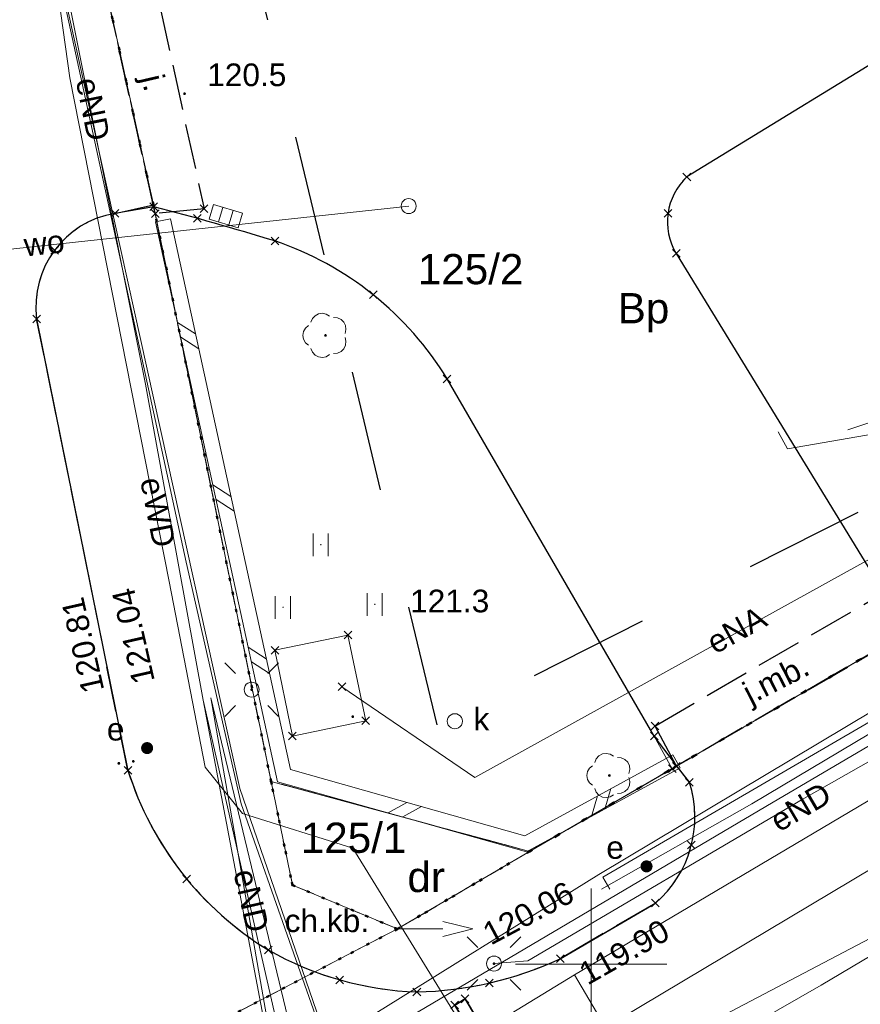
# Model space of a CAD drawing. Extents: x 6472695 to 6473494, y 5822279 to 5823456.
# Tile 23 of 49: x 6472981 to 6473009, y 5822649 to 5822681. Entities that reach past the tile are written whole.
import ezdxf
from ezdxf.enums import TextEntityAlignment as Align

# ---------------------------------------------------------------- set-up
doc = ezdxf.new("R2010")
doc.units = 0
for name, pattern in [('KROPK2', [1, 0.05, -0.95]), ('PRZER1-1', [1, 0.5, -0.5]), ('PRZER2-1', [1.5, 1, -0.5]), ('PRZER3-1', [2, 1.5, -0.5])]:
    doc.linetypes.add(name, pattern=pattern)
doc.layers.get('0').update_dxf_attribs({"color": 253, "linetype": 'CONTINUOUS'})
for name, color, linetype, lineweight in [('EGDE', 253, 'CONTINUOUS', 18), ('EGDE_O', 253, 'CONTINUOUS', 18), ('EGPG', 253, 'CONTINUOUS', 18), ('EGUG', 253, 'CONTINUOUS', 18), ('EGUG_O', 253, 'CONTINUOUS', 18), ('GESJAE', 253, 'CONTINUOUS', 50), ('GSPIST', 253, 'CONTINUOUS', 18), ('GSPPRB', 253, 'CONTINUOUS', 18), ('GSSINN', 253, 'CONTINUOUS', 18), ('GUPPRZ_O', 253, 'CONTINUOUS', 18), ('OTDN', 253, 'CONTINUOUS', 18), ('OTKC', 253, 'CONTINUOUS', 18), ('OTKC_O', 253, 'CONTINUOUS', 18), ('OTKJ', 7, 'CONTINUOUS', 30), ('OTKJ_O', 253, 'CONTINUOUS', 18), ('OTKK', 7, 'CONTINUOUS', 30), ('OTRN', 253, 'CONTINUOUS', 13), ('OTRN_O', 253, 'CONTINUOUS', 13), ('OTRS', 253, 'CONTINUOUS', 13), ('OTRS_O', 253, 'CONTINUOUS', 13), ('OTZL', 253, 'CONTINUOUS', 18), ('OTZT', 253, 'CONTINUOUS', 18), ('Ramka sekcyjna', 253, 'CONTINUOUS', 18), ('SUEO', 253, 'CONTINUOUS', 18), ('SUEP', 253, 'CONTINUOUS', 18), ('SUEP_O', 253, 'CONTINUOUS', 18), ('SUEU', 253, 'CONTINUOUS', 18), ('SUEU_O', 253, 'CONTINUOUS', 18), ('SUGP', 253, 'CONTINUOUS', 18), ('SUKK', 253, 'CONTINUOUS', 18), ('SULO', 253, 'CONTINUOUS', 35), ('SUPK', 253, 'CONTINUOUS', 18), ('SUPW', 253, 'CONTINUOUS', 18), ('SUPW_O', 253, 'CONTINUOUS', 18), ('SUTP', 253, 'CONTINUOUS', 18), ('SUWP', 253, 'CONTINUOUS', 18), ('SUWP_O', 253, 'CONTINUOUS', 18)]:
    doc.layers.add(name, color=color, linetype=linetype, lineweight=lineweight)
doc.styles.add('Arial', font='Arial')

# ---------------------------------------------------------------- blocks, each defined once
blk = doc.blocks.new('D_GSPIST1')
at = {"color": 0}
for points in [[(0, 0), (1.5, 0)], [(1.5, -0.25), (2.5, 0), (1.5, 0.25)]]:
    blk.add_lwpolyline(points, dxfattribs=at)
blk = doc.blocks.new('D_GUPIKP1_1')
at = {"color": 0}
blk.add_lwpolyline([(0, 0.25), (0.064705, 0.241481), (0.125, 0.216506), (0.176777, 0.176777), (0.216506, 0.125), (0.241481, 0.064705), (0.25, 0), (0.241481, -0.064705), (0.216506, -0.125), (0.176777, -0.176777), (0.125, -0.216506), (0.064705, -0.241481), (0, -0.25), (-0.064705, -0.241481), (-0.125, -0.216506), (-0.176777, -0.176777), (-0.216506, -0.125), (-0.241481, -0.064705), (-0.25, 0), (-0.241481, 0.064705), (-0.216506, 0.125), (-0.176777, 0.176777), (-0.125, 0.216506), (-0.064705, 0.241481)], close=True, dxfattribs=at)
blk = doc.blocks.new('D_GSPPRB0')
at = {"color": 0, "lineweight": 18}
for points in [[(-0.12726, -0.12726), (0.12726, 0.12726)], [(-0.12726, 0.12726), (0.12726, -0.12726)]]:
    blk.add_lwpolyline(points, dxfattribs=at)
blk = doc.blocks.new('D_GSPRDL1')
blk.add_hatch(color=0).paths.add_polyline_path([(0, -0.045), (0.013906, -0.042798), (0.02645, -0.036406), (0.036406, -0.02645), (0.042798, -0.013906), (0.045, 0), (0.042798, 0.013906), (0.036406, 0.02645), (0.02645, 0.036406), (0.013906, 0.042798), (0, 0.045), (-0.013906, 0.042798), (-0.02645, 0.036406), (-0.036406, 0.02645), (-0.042798, 0.013906), (-0.045, 0), (-0.042798, -0.013906), (-0.036406, -0.02645), (-0.02645, -0.036406), (-0.013906, -0.042798)])
at = {"color": 0}
for points in [[(-0.324277, 0.563333), (-0.240553, 0.662679), (-0.127956, 0.727494), (0, 0.75), (0.127956, 0.727494), (0.240553, 0.662679), (0.324277, 0.563333)], [(-0.635969, -0.134326), (-0.70458, -0.024001), (-0.731429, 0.103115), (-0.713292, 0.231763), (-0.652348, 0.346501), (-0.55591, 0.433559), (-0.435555, 0.482485)], [(0.435555, 0.482485), (0.55591, 0.433559), (0.652348, 0.346501), (0.713292, 0.231763), (0.731429, 0.103115), (0.70458, -0.024001), (0.635969, -0.134326)], [(-0.068773, -0.646351), (-0.194901, -0.677512), (-0.324092, -0.663766), (-0.440839, -0.606763), (-0.531129, -0.513345), (-0.584125, -0.394725), (-0.593465, -0.265141)], [(0.593465, -0.265141), (0.584125, -0.394725), (0.531129, -0.513345), (0.440839, -0.606763), (0.324092, -0.663766), (0.194901, -0.677512), (0.068773, -0.646351)]]:
    blk.add_lwpolyline(points, dxfattribs=at)
blk = doc.blocks.new('D_GUPKKS1')
at = {"color": 0}
blk.add_lwpolyline([(0.5, -0.25), (-0.5, -0.25), (-0.5, 0.25), (0.5, 0.25)], close=True, dxfattribs=at)
for points in [[(-0.175, -0.25), (-0.175, 0.25)], [(0.175, -0.25), (0.175, 0.25)]]:
    blk.add_lwpolyline(points, dxfattribs=at)
blk = doc.blocks.new('D_GUPIWZ1_1')
at = {"color": 0}
blk.add_lwpolyline([(0, 0.25), (0.064705, 0.241481), (0.125, 0.216506), (0.176777, 0.176777), (0.216506, 0.125), (0.241481, 0.064705), (0.25, 0), (0.241481, -0.064705), (0.216506, -0.125), (0.176777, -0.176777), (0.125, -0.216506), (0.064705, -0.241481), (0, -0.25), (-0.064705, -0.241481), (-0.125, -0.216506), (-0.176777, -0.176777), (-0.216506, -0.125), (-0.241481, -0.064705), (-0.25, 0), (-0.241481, 0.064705), (-0.216506, 0.125), (-0.176777, 0.176777), (-0.125, 0.216506), (-0.064705, 0.241481)], close=True, dxfattribs=at)
blk = doc.blocks.new('D_GSPWPS1')
blk.add_hatch(color=0).paths.add_polyline_path([(-0.045, 0), (-0.043467, -0.011647), (-0.038971, -0.0225), (-0.03182, -0.03182), (-0.0225, -0.038971), (-0.011647, -0.043467), (0, -0.045), (0.011647, -0.043467), (0.0225, -0.038971), (0.03182, -0.03182), (0.038971, -0.0225), (0.043467, -0.011647), (0.045, 0), (0.043467, 0.011647), (0.038971, 0.0225), (0.03182, 0.03182), (0.0225, 0.038971), (0.011647, 0.043467), (0, 0.045), (-0.011647, 0.043467), (-0.0225, 0.038971), (-0.03182, 0.03182), (-0.038971, 0.0225), (-0.043467, 0.011647)])
blk = doc.blocks.new('D_GUPEUT1')
blk.add_hatch(color=0).paths.add_polyline_path([(-0.2, 0), (-0.193185, -0.051764), (-0.173205, -0.1), (-0.141421, -0.141421), (-0.1, -0.173205), (-0.051764, -0.193185), (0, -0.2), (0.051764, -0.193185), (0.1, -0.173205), (0.141421, -0.141421), (0.173205, -0.1), (0.193185, -0.051764), (0.2, 0), (0.193185, 0.051764), (0.173205, 0.1), (0.141421, 0.141421), (0.1, 0.173205), (0.051764, 0.193185), (0, 0.2), (-0.051764, 0.193185), (-0.1, 0.173205), (-0.141421, 0.141421), (-0.173205, 0.1), (-0.193185, 0.051764)])
blk = doc.blocks.new('D_GEPPGD1_2')
blk.add_hatch(color=0).paths.add_polyline_path([(0, -0.045), (0.013906, -0.042798), (0.02645, -0.036406), (0.036406, -0.02645), (0.042798, -0.013906), (0.045, 0), (0.042798, 0.013906), (0.036406, 0.02645), (0.02645, 0.036406), (0.013906, 0.042798), (0, 0.045), (-0.013906, 0.042798), (-0.02645, 0.036406), (-0.036406, 0.02645), (-0.042798, 0.013906), (-0.045, 0), (-0.042798, -0.013906), (-0.036406, -0.02645), (-0.02645, -0.036406), (-0.013906, -0.042798)])
blk = doc.blocks.new('D_GSPWPN1')
blk.add_hatch(color=0).paths.add_polyline_path([(-0.045, 0), (-0.043467, -0.011647), (-0.038971, -0.0225), (-0.03182, -0.03182), (-0.0225, -0.038971), (-0.011647, -0.043467), (0, -0.045), (0.011647, -0.043467), (0.0225, -0.038971), (0.03182, -0.03182), (0.038971, -0.0225), (0.043467, -0.011647), (0.045, 0), (0.043467, 0.011647), (0.038971, 0.0225), (0.03182, 0.03182), (0.0225, 0.038971), (0.011647, 0.043467), (0, 0.045), (-0.011647, 0.043467), (-0.0225, 0.038971), (-0.03182, 0.03182), (-0.038971, 0.0225), (-0.043467, 0.011647)])
blk = doc.blocks.new('D_GUPELA2')
blk.add_hatch(color=0).paths.add_polyline_path([(-0.001087, 0.044987), (0.011881, 0.043403), (0.021281, 0.03965), (0.030065, 0.033482), (0.038133, 0.023893), (0.043117, 0.012881), (0.044986, 0.001113), (0.044323, -0.007777), (0.040557, -0.019497), (0.033417, -0.030138), (0.024849, -0.037517), (0.013788, -0.042836), (0.002013, -0.044955), (-0.00982, -0.043916), (-0.020466, -0.040077), (-0.029541, -0.033946), (-0.036867, -0.025804), (-0.04187, -0.01649), (-0.04461, -0.005909), (-0.044532, 0.006476), (-0.041285, 0.017903), (-0.034764, 0.028574), (-0.024479, 0.03776), (-0.013449, 0.042943)])
at = {"color": 0}
for points in [[(-0.883883, 0.883883), (-0.53033, 0.53033)], [(0.883883, 0.883883), (0.53033, 0.53033)], [(-0.883883, -0.883883), (-0.53033, -0.53033)], [(0.883883, -0.883883), (0.53033, -0.53033)]]:
    blk.add_lwpolyline(points, dxfattribs=at)
blk = doc.blocks.new('D_GUPELA1')
at = {"color": 0}
blk.add_lwpolyline([(0, 0.25), (0.064705, 0.241481), (0.125, 0.216506), (0.176777, 0.176777), (0.216506, 0.125), (0.241481, 0.064705), (0.25, 0), (0.241481, -0.064705), (0.216506, -0.125), (0.176777, -0.176777), (0.125, -0.216506), (0.064705, -0.241481), (0, -0.25), (-0.064705, -0.241481), (-0.125, -0.216506), (-0.176777, -0.176777), (-0.216506, -0.125), (-0.241481, -0.064705), (-0.25, 0), (-0.241481, 0.064705), (-0.216506, 0.125), (-0.176777, 0.176777), (-0.125, 0.216506), (-0.064705, 0.241481)], close=True, dxfattribs=at)
blk = doc.blocks.new('D_ODTN_1')
at = {"color": 0}
for points in [[(-0.5, -0.25), (0, 0.25)], [(0, -0.25), (0.5, 0.25)]]:
    blk.add_lwpolyline(points, dxfattribs=at)
blk = doc.blocks.new('D_GSLDSO2')
at = {"color": 0}
blk.add_lwpolyline([(0, 0.25), (0, -0.25)], dxfattribs=at)
blk = doc.blocks.new('D_GSSUTR1')
at = {"color": 0}
for points in [[(-0.25666, 0.36165), (-0.25666, -0.38835)], [(0.24334, -0.38835), (0.24334, 0.36165)]]:
    blk.add_lwpolyline(points, dxfattribs=at)

msp = doc.modelspace()

# ---------------------------------------------------------------- linework, layer by layer
at = {"linetype": 'PRZER1-1', "ltscale": 8}
msp.add_lwpolyline([(6473015.972, 5822668.559), (6472994.902, 5822657.921), (6472974.069, 5822744.59), (6472961.713, 5822742.027), (6472954.353, 5822745.057), (6472947.022, 5822744.395), (6472948.935, 5822739.377), (6472963.077, 5822649.636), (6472954.471, 5822643.913), (6472941.488, 5822630.565), (6472903.408, 5822616.646), (6472870.365, 5822615.347)], dxfattribs=at)
at = {"layer": 'EGDE', "linetype": 'Continuous'}
for points in [[(6472983.712, 5822683.306), (6472985.511, 5822675.128), (6472989.405, 5822656.048), (6472990.114, 5822652.615), (6472993.586, 5822651.164), (6472971.555, 5822639.699), (6472972.624, 5822640.639), (6472972.952, 5822641.983), (6472971.62, 5822648.488), (6472967.274, 5822669.7), (6472962.802, 5822692.677)], [(6473011.915, 5822641.833), (6472997.849, 5822633.187), (6472994.678, 5822631.238), (6472973.906, 5822618.979), (6472973.831, 5822619.097), (6472968.751, 5822616.055), (6472942.484, 5822600.286), (6472971.555, 5822639.699), (6472993.586, 5822651.164), (6472997.964, 5822653.729), (6473019.754, 5822666.385)]]:
    msp.add_lwpolyline(points, dxfattribs=at)
for points in [[(6472989.405, 5822656.048), (6472985.511, 5822675.128), (6472983.712, 5822683.306), (6473006.856, 5822688.422), (6473019.754, 5822666.385), (6472997.964, 5822653.729)], [(6472990.114, 5822652.615), (6472989.405, 5822656.048), (6472997.964, 5822653.729), (6472993.586, 5822651.164)]]:
    msp.add_lwpolyline(points, close=True, dxfattribs=at)
at = {"layer": 'EGUG', "linetype": 'PRZER1-1'}
for points in [[(6472899.469, 5822999.899), (6472917.65, 5823004.794), (6472920.649, 5822991.501), (6472928.157, 5822955.753), (6472929.079, 5822951.365), (6472936.793, 5822912.543), (6472940.611, 5822894.274), (6472943.619, 5822878.041), (6472948.289, 5822855.269), (6472951.032, 5822841.888), (6472951.84, 5822837.976), (6472956.948, 5822813.18), (6472962.286, 5822787.279), (6472962.749, 5822785.03), (6472968.58, 5822756.733), (6472971.81, 5822741.062), (6472974.436, 5822728.319), (6472983.712, 5822683.306), (6472985.511, 5822675.128), (6472989.405, 5822656.048), (6472990.114, 5822652.615), (6472993.586, 5822651.164)], [(6472925.676, 5822621.057), (6472926.767, 5822621.495), (6472926.681, 5822621.698), (6472936.427, 5822625.612), (6472936.524, 5822625.382), (6472943.388, 5822628.125), (6472943.322, 5822628.281), (6472954.7, 5822632.982), (6472954.75, 5822632.862), (6472958.343, 5822634.312), (6472966.067, 5822637.488), (6472970.323, 5822639.237), (6472971.555, 5822639.699), (6472993.586, 5822651.164), (6472997.964, 5822653.729), (6473019.754, 5822666.385)]]:
    msp.add_lwpolyline(points, dxfattribs=at)
for points in [[(6473019.754, 5822666.385), (6472997.964, 5822653.729), (6472989.405, 5822656.048), (6472985.511, 5822675.128), (6472983.712, 5822683.306), (6473006.856, 5822688.422)], [(6472990.114, 5822652.615), (6472989.405, 5822656.048), (6472997.964, 5822653.729), (6472993.586, 5822651.164)]]:
    msp.add_lwpolyline(points, close=True, dxfattribs=at)
at = {"layer": 'GESJAE', "linetype": 'KROPK2'}
for points in [[(6473105.093, 5822706.119), (6473085.725, 5822699.252), (6473085.221, 5822702.048), (6473043.572, 5822688.83), (6473036.979, 5822676.431), (6473019.754, 5822666.385), (6472997.964, 5822653.729), (6472993.586, 5822651.164), (6472990.114, 5822652.615), (6472989.405, 5822656.048), (6472985.511, 5822675.128), (6472983.712, 5822683.306), (6472974.436, 5822728.319), (6472971.81, 5822741.062), (6472968.58, 5822756.733), (6472962.749, 5822785.03), (6472962.286, 5822787.279), (6472956.948, 5822813.18), (6472951.84, 5822837.976), (6472951.032, 5822841.888), (6472948.289, 5822855.269), (6472943.619, 5822878.041)], [(6472983.712, 5822683.306), (6472985.511, 5822675.128), (6472989.405, 5822656.048), (6472990.114, 5822652.615), (6472993.586, 5822651.164), (6472971.555, 5822639.699), (6472970.323, 5822639.237), (6472966.067, 5822637.488), (6472958.343, 5822634.312), (6472954.75, 5822632.862), (6472954.7, 5822632.982), (6472943.322, 5822628.281), (6472943.388, 5822628.125), (6472936.524, 5822625.382), (6472936.427, 5822625.612), (6472926.681, 5822621.698), (6472926.767, 5822621.495), (6472922.925, 5822619.951)], [(6472922.925, 5822619.951), (6472926.767, 5822621.495), (6472926.681, 5822621.698), (6472936.427, 5822625.612), (6472936.524, 5822625.382), (6472943.388, 5822628.125), (6472943.322, 5822628.281), (6472954.7, 5822632.982), (6472954.75, 5822632.862), (6472958.343, 5822634.312), (6472966.067, 5822637.488), (6472970.323, 5822639.237), (6472971.555, 5822639.699), (6472993.586, 5822651.164), (6472997.964, 5822653.729), (6473019.754, 5822666.385)]]:
    msp.add_lwpolyline(points, dxfattribs=at)
at = {"layer": 'GSSINN', "linetype": 'Continuous'}
msp.add_lwpolyline([(6473002.682, 5822656.469), (6473002.088, 5822657.546), (6472995.233, 5822669.37, 0.176185), (6472989.532, 5822673.936, 0.010185), (6472985.523, 5822675.068), (6472989.405, 5822656.048), (6472997.964, 5822653.729)], format="xyb", close=True, dxfattribs=at)
msp.add_lwpolyline([(6472989.532, 5822660.389), (6472991.949, 5822660.893), (6472992.54, 5822658.054), (6472990.11, 5822657.548)], close=True, dxfattribs=at)
at = {"layer": 'OTDN', "linetype": 'Continuous'}
for points in [[(6473002.948, 5822656.494), (6472997.865, 5822653.714), (6472989.619, 5822656.037), (6472985.583, 5822674.567)], [(6473002.708, 5822656.932), (6472997.805, 5822654.25), (6472990.043, 5822656.437), (6472986.071, 5822674.673)]]:
    msp.add_lwpolyline(points, dxfattribs=at)
at = {"layer": 'OTKC', "linetype": 'PRZER2-1'}
msp.add_lwpolyline([(6472985.523, 5822675.068), (6472984.237, 5822674.85, 0.403482), (6472981.646, 5822671.355), (6472984.668, 5822656.413, 0.181648), (6472989.312, 5822650.469, 0.120586), (6472994.23, 5822649.078, 0.103224), (6472998.977, 5822650.177), (6473002.125, 5822652.019, 0.303536), (6473003.25, 5822656.012), (6473002.82, 5822656.55), (6473002.682, 5822656.469), (6472997.964, 5822653.729), (6472989.405, 5822656.048)], format="xyb", close=True, dxfattribs=at)
at = {"layer": 'OTKJ', "linetype": 'PRZER3-1'}
for points in [[(6472984.668, 5822656.413), (6472981.646, 5822671.355, -0.403482), (6472984.237, 5822674.85), (6472985.511, 5822675.128), (6472983.712, 5822683.306), (6472983.816, 5822683.524), (6472982.373, 5822683.273, -0.370834), (6472978.748, 5822685.247), (6472977.066, 5822693.816), (6472976.764, 5822695.285), (6472974.843, 5822704.636), (6472974.55, 5822706.065), (6472972.816, 5822714.504), (6472972.531, 5822715.893), (6472971.985, 5822718.548), (6472970.785, 5822724.309), (6472970.487, 5822725.742), (6472969.74, 5822729.33), (6472968.6, 5822734.8), (6472967.868, 5822738.509), (6472967.563, 5822740.055), (6472967.504, 5822740.352), (6472963.702, 5822758.682)], [(6473039.508, 5822678.329, -0.36136), (6473037.227, 5822672.669), (6473015.412, 5822659.812, -0.184708), (6473012.801, 5822659.405, -0.19944), (6473010.483, 5822661), (6473010.213, 5822660.82), (6473002.82, 5822656.55), (6473003.25, 5822656.012, -0.303536), (6473002.125, 5822652.019), (6472998.977, 5822650.177, -0.103224), (6472994.23, 5822649.078, -0.120586), (6472989.312, 5822650.469, -0.181648), (6472984.668, 5822656.413)]]:
    msp.add_lwpolyline(points, format="xyb", dxfattribs=at)
for points in [[(6472985.291, 5822683.656), (6472987.19, 5822675), (6472985.57, 5822674.84), (6472983.712, 5822683.306)], [(6473010.19, 5822660.83), (6473002.82, 5822656.55), (6473002.11, 5822657.88), (6473009.7, 5822662.3), (6473010.483, 5822661)]]:
    msp.add_lwpolyline(points, close=True, dxfattribs=at)
at = {"layer": 'OTKK', "linetype": 'Continuous'}
msp.add_lwpolyline([(6473011.206, 5822680.984), (6473003.167, 5822676.057, 0.352792), (6473002.815, 5822673.523), (6473010.483, 5822661, 0.098669), (6473011.482, 5822659.972, 0.287892), (6473015.412, 5822659.812), (6473037.227, 5822672.669, 0.36136), (6473039.508, 5822678.329)], format="xyb", dxfattribs=at)
msp.add_lwpolyline([(6472995.233, 5822669.37, 0.176185), (6472989.532, 5822673.936, 0.010185), (6472985.523, 5822675.068), (6472984.237, 5822674.85, 0.403482), (6472981.646, 5822671.355), (6472984.668, 5822656.413, 0.181648), (6472989.312, 5822650.469, 0.120586), (6472994.23, 5822649.078, 0.103224), (6472998.977, 5822650.177), (6473002.125, 5822652.019, 0.303536), (6473003.25, 5822656.012), (6473002.088, 5822657.546)], format="xyb", close=True, dxfattribs=at)
at = {"layer": 'OTZT', "linetype": 'PRZER2-1'}
for points in [[(6472991.054, 5822663.9), (6472991.044, 5822663.88), (6472991.064, 5822663.88)], [(6472989.8, 5822661.822), (6472989.79, 5822661.802), (6472989.81, 5822661.802)], [(6472992.838, 5822661.928), (6472992.828, 5822661.908), (6472992.848, 5822661.908)]]:
    msp.add_lwpolyline(points, close=True, dxfattribs=at)
at = {"layer": 'Ramka sekcyjna', "linetype": 'Continuous', "flags": 128}
for points in [[(6473000, 5822647.5), (6473000, 5822652.5)], [(6473002.5, 5822650), (6472997.5, 5822650)]]:
    msp.add_lwpolyline(points, dxfattribs=at)
at = {"layer": 'SUEP', "linetype": 'Continuous'}
for points in [[(6472932.32, 5822921.092), (6472937.477, 5822895.528), (6472941.528, 5822875.051), (6472953.432, 5822818.486), (6472964.766, 5822765.08), (6472976.973, 5822707.351), (6472988.372, 5822655.812), (6472991.479, 5822646.772), (6472996.793, 5822637.16), (6472991.463, 5822633.139), (6472991.208, 5822631.963), (6472993.911, 5822632.301)], [(6473187.917, 5822733.392), (6473114.415, 5822707.089), (6473071.246, 5822690.84), (6473053.955, 5822684.287), (6473045.454, 5822682.856), (6473035.717, 5822677.438), (6473034.59, 5822672.79), (6473000.391, 5822652.874), (6473000.617, 5822652.479)], [(6472974.743, 5822707.661), (6472976.624, 5822698.55), (6472978.603, 5822688.815), (6472980.566, 5822688.547), (6472981.905, 5822682.886), (6472982.295, 5822682.574), (6472982.742, 5822679.338), (6472986.029, 5822662.667), (6472987.226, 5822656.516), (6472988.456, 5822654.989), (6472992.112, 5822653.843), (6472996.415, 5822646.857), (6473002.65, 5822636.567)], [(6472976.98, 5822707.491), (6472986.592, 5822663.304), (6472988.419, 5822655.305), (6472991.746, 5822645.813), (6472996.694, 5822636.606), (6472991.303, 5822632.545), (6472990.897, 5822631.33)], [(6472977.667, 5822707.58), (6472978.612, 5822702.563), (6472981.617, 5822687.375), (6472985.245, 5822669.194), (6472987.156, 5822658.731)], [(6473071.568, 5822690.803), (6473059.245, 5822686.137), (6473053.927, 5822684.091), (6473045.268, 5822682.547), (6473037.219, 5822678.096), (6473035.641, 5822677.263), (6473034.736, 5822672.631), (6473025.062, 5822666.907), (6473013.124, 5822659.947), (6473005.317, 5822655.308), (6473000.341, 5822652.483)], [(6472996.784, 5822650.016), (6472997.903, 5822650.106), (6473006.979, 5822655.445), (6473017.334, 5822661.332), (6473017.503, 5822661.699), (6473018.125, 5822661.981), (6473019.341, 5822662.631), (6473031.054, 5822669.671), (6473037.957, 5822673.718), (6473042.711, 5822677.794), (6473047.827, 5822682.083)], [(6473006.185, 5822667.613), (6473006.496, 5822667.055), (6473015.994, 5822668.7), (6473024.69, 5822672.76), (6473030.923, 5822675.556), (6473032.522, 5822676.152)], [(6473019.875, 5822671.467), (6473008.5, 5822667.68)], [(6472991.751, 5822659.179), (6472996.147, 5822656.177), (6473013.557, 5822665.811), (6473010.362, 5822668.914), (6473010.589, 5822670.206)], [(6473019.341, 5822588.75), (6473017.514, 5822590.471), (6473017.41, 5822593.943), (6473018.036, 5822595.302), (6473017.862, 5822597.351), (6473016.576, 5822598.323), (6473014.735, 5822598.01), (6473011.989, 5822602.246), (6473008.199, 5822607.849), (6473004.69, 5822611.842), (6473000.83, 5822618.17), (6472997.387, 5822623.389), (6472994.467, 5822630.621), (6472993.284, 5822633.719), (6472991.964, 5822638.683), (6472990.189, 5822645.435), (6472987.156, 5822658.731)], [(6472987.156, 5822658.731), (6472989.184, 5822648.032), (6472991.525, 5822634.336), (6472992.106, 5822631.193), (6472994.883, 5822626.979), (6473009.445, 5822603.256), (6473015.308, 5822594.118), (6473015.536, 5822589.462), (6473022.393, 5822582.376), (6473026.719, 5822586.167), (6473028.11, 5822586.572), (6473030.792, 5822586.572), (6473032.613, 5822586.546), (6473035.396, 5822584.246), (6473042.035, 5822578.848), (6473043.983, 5822576.396), (6473060.746, 5822565.133)], [(6472987.407, 5822658.811), (6472989.826, 5822645.015), (6472992.124, 5822631.805)], [(6472992.124, 5822631.805), (6472993.553, 5822633.277), (6472987.407, 5822658.811)]]:
    msp.add_lwpolyline(points, dxfattribs=at)
at = {"layer": 'SUGP', "linetype": 'Continuous'}
for points in [[(6473060.762, 5822682.154), (6473056.502, 5822679.312), (6473052.805, 5822676.542), (6473046.761, 5822672.759), (6473041.277, 5822669.468), (6473031.837, 5822663.852), (6473023.46, 5822658.7), (6473007.612, 5822649.302), (6472999.899, 5822644.879), (6472992.555, 5822641.191), (6472975.2, 5822632.733), (6472956.497, 5822626.204), (6472950.147, 5822623.816), (6472935.893, 5822619.553)], [(6472914.378, 5822607.526), (6472953.165, 5822622.116), (6472979.966, 5822631.813), (6472982.28, 5822632.57), (6472985.408, 5822641.071), (6472999.454, 5822649.641), (6473016.449, 5822659.714), (6473037.145, 5822671.886), (6473044.558, 5822676.253), (6473045.511, 5822676.808)], [(6472999.454, 5822649.641), (6473004.485, 5822641.104)], [(6472999.454, 5822649.641), (6473004.485, 5822641.104), (6473006.061, 5822637.646)]]:
    msp.add_lwpolyline(points, dxfattribs=at)
at = {"layer": 'SULO', "linetype": 'Continuous'}
msp.add_lwpolyline([(6472995.827, 5822648.851), (6473001.327, 5822639.639), (6473000.984, 5822639.434), (6472995.484, 5822648.646)], close=True, dxfattribs=at)
at = {"layer": 'SUTP', "linetype": 'Continuous'}
for points in [[(6473144.509, 5822718.866), (6473127.91, 5822713.064), (6473101.868, 5822704.104), (6473088.47, 5822699.033), (6473062.683, 5822688.399), (6473047.827, 5822682.083), (6473027.422, 5822669.582), (6473012.128, 5822660.062), (6473000.253, 5822652.964), (6472990.659, 5822646.995), (6472975.107, 5822641.881), (6472974.821, 5822639.893)], [(6473127.617, 5822712.043), (6473086.667, 5822696.312), (6473079.15, 5822693.23), (6473072.821, 5822690.623), (6473060.347, 5822685.537), (6473049.202, 5822680.983), (6473035.566, 5822672.835), (6473032.25, 5822670.867), (6473021.897, 5822664.622), (6473011.463, 5822658.56), (6473005.777, 5822655.217), (6472991.718, 5822646.906), (6472979.339, 5822642.848), (6472975.519, 5822641.501), (6472974.821, 5822639.893)]]:
    msp.add_lwpolyline(points, dxfattribs=at)
at = {"layer": 'SUWP', "linetype": 'Continuous'}
for points in [[(6473140.32, 5822709.22), (6473139.926, 5822708.7), (6473114.692, 5822699.857), (6473111.144, 5822698.613), (6473105.054, 5822696.282), (6473100.269, 5822694.449), (6473080.868, 5822687.32), (6473065.658, 5822681.322), (6473050.319, 5822673.096), (6473032.167, 5822663.287), (6473009.452, 5822650.965), (6472999.137, 5822645.553), (6472998.414, 5822643.996), (6472989.869, 5822638.932), (6472984.831, 5822636.147), (6472966.436, 5822628.153), (6472940.074, 5822617.973), (6472918.653, 5822610.339), (6472899.747, 5822603.671), (6472872.493, 5822601.192), (6472854.019, 5822600.523), (6472849.725, 5822600.355), (6472833.974, 5822600.941), (6472817.874, 5822601.443)], [(6472981.75, 5822636.878), (6472994.572, 5822644.38), (6473011.49, 5822654.474), (6473016.266, 5822657.2), (6473036.163, 5822669.196), (6473046.392, 5822675.375)], [(6472973.83, 5822672.91), (6472993.96, 5822675.09)]]:
    msp.add_lwpolyline(points, dxfattribs=at)

# ---------------------------------------------------------------- block references
at = {"layer": 'EGPG', "linetype": 'Continuous'}
for p in [(6472985.511, 5822675.128), (6472989.405, 5822656.048), (6472997.964, 5822653.729), (6472990.114, 5822652.615), (6472993.586, 5822651.164)]:
    msp.add_blockref('D_GEPPGD1_2', p, dxfattribs=at)
at = {"layer": 'GSPIST', "linetype": 'Continuous'}
msp.add_blockref('D_GSPIST1', (6472993.586, 5822651.164), dxfattribs=at)
msp.add_blockref('D_GSPIST1', (6472993.586, 5822651.164), dxfattribs=at)
msp.add_blockref('D_GSPIST1', (6472993.586, 5822651.164), dxfattribs=at)
at = {"layer": 'GSPPRB', "linetype": 'Continuous'}
for p in [(6473003.167, 5822676.057), (6472985.523, 5822675.068), (6472984.237, 5822674.85), (6472985.57, 5822674.84), (6472987.19, 5822675), (6473002.544, 5822674.852), (6472986.969, 5822674.68), (6472989.532, 5822673.936), (6472982.237, 5822673.626), (6473002.815, 5822673.523), (6472992.785, 5822672.155), (6472981.646, 5822671.355), (6472995.233, 5822669.37), (6472991.949, 5822660.893), (6472989.532, 5822660.389), (6472991.751, 5822659.179), (6472992.54, 5822658.054), (6473002.11, 5822657.88), (6472990.11, 5822657.548), (6473002.088, 5822657.546), (6473002.682, 5822656.469), (6473002.82, 5822656.55), (6472984.668, 5822656.413), (6473003.25, 5822656.012), (6473003.32, 5822653.944), (6472986.608, 5822652.822), (6473002.125, 5822652.019), (6472989.312, 5822650.469), (6472998.977, 5822650.177), (6472991.68, 5822649.479), (6472996.632, 5822649.376), (6472994.23, 5822649.078), (6472995.484, 5822648.646), (6472995.827, 5822648.851)]:
    msp.add_blockref('D_GSPPRB0', p, dxfattribs=at)
at = {"layer": 'OTDN', "linetype": 'Continuous'}
for name, p, rotation in [('D_GSLDSO2', (6472985.827, 5822674.62), 102.2876750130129), ('D_ODTN_1', (6472986.658, 5822670.803), 102.287675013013), ('D_ODTN_1', (6472986.658, 5822670.803), 102.287675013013), ('D_ODTN_1', (6472987.829, 5822665.429), 102.287675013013), ('D_ODTN_1', (6472987.829, 5822665.429), 102.287675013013), ('D_ODTN_1', (6472989, 5822660.054), 102.287675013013), ('D_ODTN_1', (6472989, 5822660.054), 102.287675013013), ('D_GSLDSO2', (6473002.828, 5822656.713), 208.6771489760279), ('D_ODTN_1', (6473000.331, 5822655.348), 208.6771489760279), ('D_ODTN_1', (6473000.331, 5822655.348), 208.6771489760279), ('D_ODTN_1', (6472993.833, 5822655.11), 164.2656599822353), ('D_ODTN_1', (6472993.833, 5822655.11), 164.2656599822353)]:
    msp.add_blockref(name, p, dxfattribs=dict(at, rotation=rotation))
at = {"layer": 'OTRN', "linetype": 'Continuous'}
for p in [(6472986.54, 5822678.81), (6472992.11, 5822658.19)]:
    msp.add_blockref('D_GSPWPN1', p, dxfattribs=at)
at = {"layer": 'OTRS', "linetype": 'Continuous'}
for p in [(6472984.366, 5822656.646), (6472984.843, 5822656.711)]:
    msp.add_blockref('D_GSPWPS1', p, dxfattribs=at)
at = {"layer": 'OTZL', "linetype": 'Continuous', "rotation": 89.99999931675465}
for p in [(6472991.207, 5822670.809), (6473000.603, 5822656.243)]:
    msp.add_blockref('D_GSPRDL1', p, dxfattribs=at)
at = {"layer": 'OTZT', "linetype": 'Continuous'}
for p in [(6472991.054, 5822663.89), (6472989.8, 5822661.812), (6472992.838, 5822661.918)]:
    msp.add_blockref('D_GSSUTR1', p, dxfattribs=at)
at = {"layer": 'SUEO', "linetype": 'Continuous', "rotation": 89.99999931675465}
for p in [(6472988.763, 5822659.085), (6472996.784, 5822650.016)]:
    msp.add_blockref('D_GUPELA2', p, dxfattribs=at)
at = {"layer": 'SUEO', "linetype": 'Continuous'}
for p in [(6472988.763, 5822659.085), (6472996.784, 5822650.016)]:
    msp.add_blockref('D_GUPELA1', p, dxfattribs=at)
at = {"layer": 'SUEU', "linetype": 'Continuous'}
for p in [(6472985.302, 5822657.15), (6473001.833, 5822653.235)]:
    msp.add_blockref('D_GUPEUT1', p, dxfattribs=at)
at = {"layer": 'SUKK', "linetype": 'Continuous', "rotation": 163.33929213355}
msp.add_blockref('D_GUPKKS1', (6472987.906, 5822674.758), dxfattribs=at)
at = {"layer": 'SUPK', "linetype": 'Continuous'}
msp.add_blockref('D_GUPIKP1_1', (6472993.96, 5822675.09), dxfattribs=at)
at = {"layer": 'SUPW', "linetype": 'Continuous', "rotation": 269.9999974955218}
msp.add_blockref('D_GUPIWZ1_1', (6472995.488, 5822658.039), dxfattribs=at)

# ---------------------------------------------------------------- texts
at = {"layer": 'EGDE_O', "linetype": 'Continuous', "style": 'Arial'}
for s, p in [('125/2', (6472996.01, 5822672.504, 10.8)), ('125/1', (6472992.137, 5822653.683, 10.8))]:
    msp.add_text(s, height=1, dxfattribs=at).set_placement(p, align=Align.CENTER)
at = {"layer": 'EGUG_O', "linetype": 'Continuous', "style": 'Arial'}
for s, p in [('Bp', (6473001.733, 5822671.21, 10.8)), ('dr', (6472994.539, 5822652.384, 10.8))]:
    msp.add_text(s, height=1, dxfattribs=at).set_placement(p, align=Align.CENTER)
at = {"layer": 'GUPPRZ_O', "linetype": 'Continuous', "style": 'Arial'}
for s, rotation, p in [('120.06', 28.0564, (6472996.677, 5822650.609, 10.8)), ('119.90', 29.6128, (6472999.881, 5822649.286, 10.8))]:
    msp.add_text(s, height=0.75, rotation=rotation, dxfattribs=at).set_placement(p)
at = {"layer": 'OTKC_O', "linetype": 'Continuous', "style": 'Arial'}
msp.add_text('ch.kb.', height=0.75, dxfattribs=at).set_placement((6472991.252, 5822651.06, 10.8), align=Align.CENTER)
at = {"layer": 'OTKJ_O', "linetype": 'Continuous', "style": 'Arial'}
for s, rotation, p in [('j.', 283.0976, (6472985.165, 5822679.089, 10.8)), ('j.mb.', 27.0135, (6473006.283, 5822659.097, 10.8))]:
    msp.add_text(s, height=0.75, rotation=rotation, dxfattribs=at).set_placement(p, align=Align.CENTER)
at = {"layer": 'OTRN_O', "linetype": 'Continuous', "style": 'Arial'}
for s, p in [('120.5', (6472987.29, 5822679.06, 10.8)), ('121.3', (6472994.007, 5822661.644, 10.8))]:
    msp.add_text(s, height=0.75, dxfattribs=at).set_placement(p)
at = {"layer": 'OTRS_O', "linetype": 'Continuous', "style": 'Arial'}
for s, p in [('121.04', (6472985.561, 5822659.375, 10.8)), ('120.81', (6472983.888, 5822659.07, 10.8))]:
    msp.add_text(s, height=0.75, rotation=102.7421, dxfattribs=at).set_placement(p)
at = {"layer": 'SUEP_O', "linetype": 'Continuous', "style": 'Arial'}
for s, rotation, p in [('eND', 281.2851, (6472983.143, 5822678.227, 10.8)), ('eWD', 281.1549, (6472985.292, 5822664.885, 10.8)), ('eNA', 28.9584, (6473004.994, 5822660.737, 10.8)), ('eND', 30.4644, (6473007.119, 5822654.883, 10.8)), ('eND', 282.8501, (6472988.386, 5822652.018, 10.8))]:
    msp.add_text(s, height=0.75, rotation=rotation, dxfattribs=at).set_placement(p, align=Align.CENTER)
at = {"layer": 'SUEU_O', "linetype": 'Continuous', "style": 'Arial'}
for p in [(6472984.552, 5822657.4, 10.8), (6473001.083, 5822653.485, 10.8)]:
    msp.add_text('e', height=0.75, dxfattribs=at).set_placement(p, align=Align.RIGHT)
at = {"layer": 'SUPW_O', "linetype": 'Continuous', "style": 'Arial'}
msp.add_text('k', height=0.75, dxfattribs=at).set_placement((6472996.629, 5822657.736, 10.8), align=Align.RIGHT)
at = {"layer": 'SUWP_O', "linetype": 'Continuous', "style": 'Arial'}
msp.add_text('wo', height=0.75, rotation=6.1808, dxfattribs=at).set_placement((6472981.934, 5822673.493, 10.8), align=Align.CENTER)

doc.saveas('drawing.dxf')
